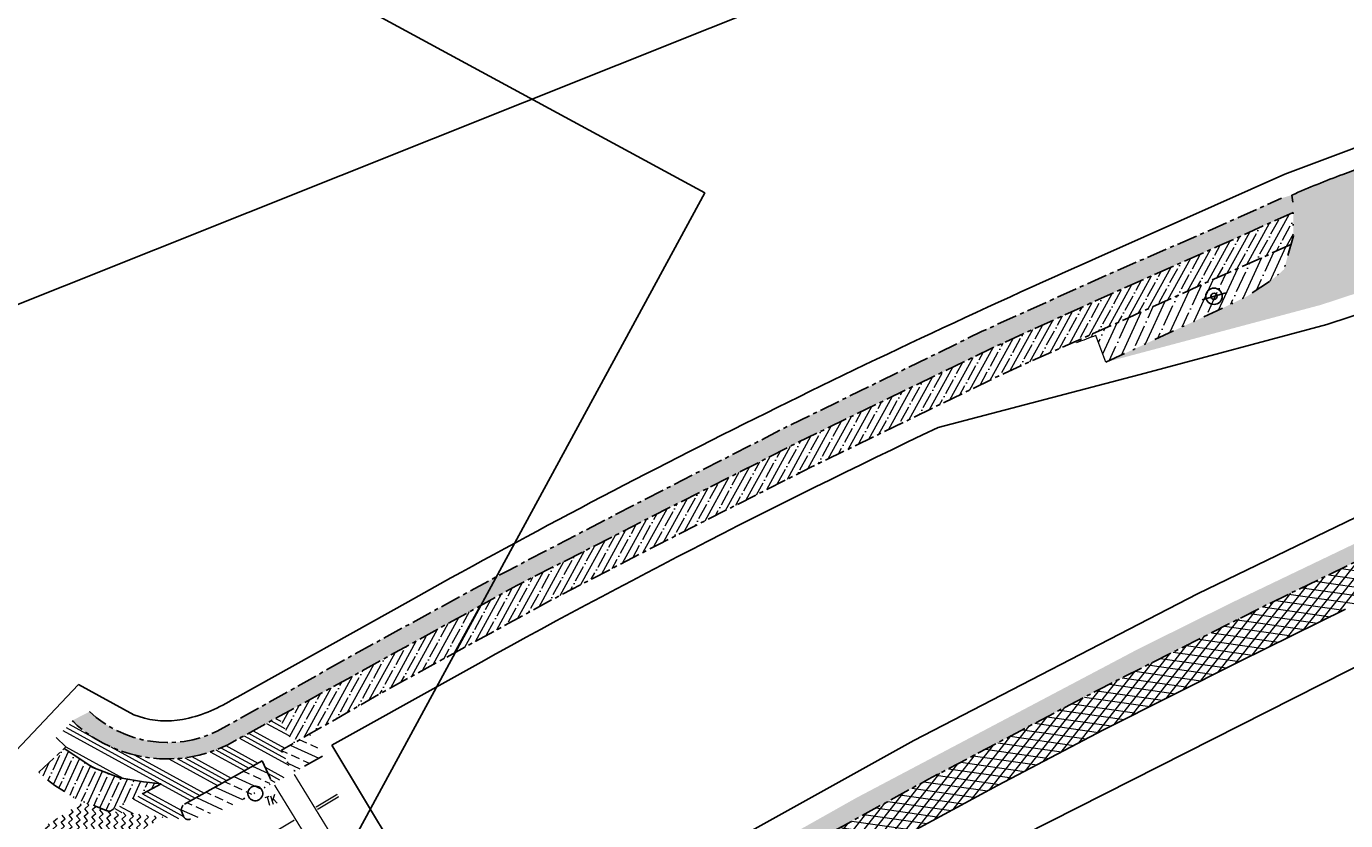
# Model space of a CAD drawing. Header units: metres. Extents: x 152057 to 155740, y 463538 to 465228.
# Tile 17 of 65: x 152480 to 152577, y 463947 to 464005. Entities that reach past the tile are written whole.
import ezdxf

# ---------------------------------------------------------------- set-up
doc = ezdxf.new("R2010")
doc.units = ezdxf.units.M
for name, pattern in [('CENTER__G5', [2.4, 1.5, -0.3, 0.3, -0.3]), ('DIVIDE__G5', [3.75, 1.5, -0.75, 0, -0.75, 0, -0.75]), ('LIJN05-05', [1, 0.5, -0.5])]:
    doc.linetypes.add(name, pattern=pattern)
doc.layers.add('-DR-alg-kader', color=3, linetype='Continuous', plot=False)
for name, color, linetype in [('-DR-alg-projectgrens 1-500', 3, 'PROJECTGRENS_1-500'), ('-DR-v-inr-verkeersbordpaal', 2, 'Continuous'), ('-DR-v-mk-demarkeren', 252, 'Continuous'), ('-DR-v-rio-trottoirkolk', 1, 'Continuous'), ('-DR-v-vh-band 10x20', 5, 'CENTER__G5'), ('-DR-v-vh-band 10x20 gazon', 4, 'CENTER__G5'), ('-DR-v-vh-band 18-20x25', 5, 'DIVIDE__G5'), ('-DR-v-vh-kantverharding', 1, 'Continuous')]:
    doc.layers.add(name, color=color, linetype=linetype)
for name, color, linetype, lineweight in [('-DR-v-gr-begroeiing', 84, 'Continuous', 9), ('-DR-v-gr-frezen', 84, 'Continuous', 9), ('-DR-v-vh-arc-asfalt frezen', 252, 'Continuous', 9), ('-DR-v-vh-arc-asfalt opbreken', 252, 'Continuous', 9), ('-DR-v-vh-arc-BSS dubbelklinker', 252, 'Continuous', 9), ('-DR-v-vh-arc-BSS keiformaat', 252, 'Continuous', 9), ('-DR-v-vh-arc-BSS waalformaat', 252, 'Continuous', 9), ('-DR-v-vh-arc-tegels', 252, 'Continuous', 9)]:
    doc.layers.add(name, color=color, linetype=linetype, lineweight=lineweight)
doc.styles.add('18_100', font='romans.shx', dxfattribs={"width": 0.8, "height": 0.18})
doc.styles.add('18_200', font='romans.shx', dxfattribs={"width": 0.8, "height": 0.36})
doc.linetypes.add('PROJECTGRENS_1-500', pattern='A,0.8,-0.32,[133,ltypeshp.shx,S=0.32,R=0,X=-0.32,Y=0],-0.32,3.18', length=4.62)
pattern_1 = [(155.290479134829, (0, 0), (-0.5308829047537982, -1.153717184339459), []), (155.290479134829, (-0.311417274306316, 0.842300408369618), (-0.5308829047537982, -1.153717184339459), [0.635, -0.3175])]
pattern_2 = [(61.281974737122, (152511.2270875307, 463896.8356202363), (-0.8353377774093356, 0.4576757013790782), []), (61.281974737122, (152511.8735945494, 463897.0244513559), (-0.8353377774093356, 0.4576757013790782), [1.190625, -0.238125, 0, -0.238125])]

# ---------------------------------------------------------------- blocks, each defined once
blk = doc.blocks.new('trottoirkolk bestaand')
at = {"ltscale": 2}
blk.add_ellipse((0, 0), major_axis=(-0.1271585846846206, 0.1271585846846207), ratio=0.9999999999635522, start_param=3.926990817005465, end_param=10.21017612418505, dxfattribs=at)
at = {"ltscale": 2, "style": '18_100', "width": 0.8000000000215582}
blk.add_text('TK', height=0.2160000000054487, dxfattribs=at).set_placement((0.1925943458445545, -0.3747726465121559))
at = {"style": '18_200', "width": 0.8}
blk.add_attdef('HOOGTE', (0.2141699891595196, 0.1788025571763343), '', height=0.25, dxfattribs=at)
blk = doc.blocks.new('verkeersbord')
blk.add_line((-0.2999998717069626, 0.0002770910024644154), (0.2999998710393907, -0.0002770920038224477))
for radius in [0.1999999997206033, 0.07454196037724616]:
    blk.add_circle((2.384185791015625e-11, -2.384185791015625e-11), radius)
at = {"style": '18_200', "width": 0.8}
blk.add_attdef('HOOGTE', (0.2445536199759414, 0.1777872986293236), '', height=0.25, dxfattribs=at)

msp = doc.modelspace()

# ---------------------------------------------------------------- hatches: boundary and pattern name
at = {"layer": '-DR-v-gr-begroeiing'}
h = msp.add_hatch(dxfattribs=at)
h.set_pattern_fill('ANSI38', color=256, scale=0.15)
h.set_pattern_definition([(66.78165376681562, (152421.663329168, 463846.2438439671), (-0.4376781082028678, 0.1877549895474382), []), (156.7816537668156, (152421.663329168, 463846.2438439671), (-1.063111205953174, -0.0621681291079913), [1.190625, -0.714375])])
h.paths.add_polyline_path([(152593.505, 463973.399), (152597.99, 463975.538), (152603.68, 463978.185), (152609.419, 463980.7430000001), (152611.113, 463981.309), (152613.646, 463981.9820000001), (152624.575, 463984.3780000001), (152624.981, 463984.4540000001), (152637.31, 463989.3640000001), (152646.467, 463992.9190000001), (152646.2626940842, 463993.7721455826), (152646.1064248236, 463993.7099647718), (152636.8292489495, 463990.078287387), (152634.9502701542, 463989.3112960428), (152627.4480333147, 463986.3724611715), (152625.7211919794, 463985.8195909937), (152623.6636261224, 463985.1558600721), (152615.8517750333, 463983.6657902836), (152610.8241200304, 463982.6375646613), (152592.8465468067, 463974.4834475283), (152588.777342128, 463972.5801579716), (152568.6037097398, 463962.9002536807), (152561.7221882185, 463959.4859795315), (152541.0998500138, 463948.5864434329), (152515.7911399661, 463934.3202979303), (152514.3020652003, 463933.4598325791), (152514.1084362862, 463933.3438107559), (152515.084190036, 463931.7153745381), (152516.6520000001, 463932.8290000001), (152522.258, 463936.5140000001), (152534.341, 463943.3690000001), (152546.3430000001, 463949.932), (152558.8, 463956.496), (152571.045, 463962.6800000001), (152583.788, 463968.8730000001)])
at = {"layer": '-DR-v-gr-frezen'}
h = msp.add_hatch(dxfattribs=at)
h.set_pattern_fill('ANSI35', color=256, scale=0.2)
h.set_pattern_definition([(65.29047913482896, (0, 0), (-1.15371718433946, 0.5308829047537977), []), (65.29047913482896, (0.8423004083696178, 0.3114172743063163), (-1.15371718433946, 0.5308829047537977), [1.5875, -0.3175, 0, -0.3175])])
edge = h.paths.add_edge_path()
edge.add_line((152567.4730000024, 463984.2240000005), (152569.704, 463985.301))
edge.add_line((152569.704, 463985.301), (152571.402, 463986.421))
edge.add_line((152571.402, 463986.421), (152572.092, 463986.999))
edge.add_line((152572.092, 463986.999), (152572.297, 463987.185))
edge.add_line((152572.297, 463987.185), (152572.401, 463987.3529999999))
edge.add_line((152572.401, 463987.3529999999), (152572.8786219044, 463989.0684951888))
edge.add_line((152572.8786219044, 463989.0684951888), (152567.855, 463986.812))
edge.add_line((152567.855, 463986.812), (152561.01, 463983.718))
edge.add_line((152561.01, 463983.718), (152557.1559299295, 463981.9924794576))
edge.add_line((152557.1559299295, 463981.9924794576), (152557.2048760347, 463981.8831549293))
edge.add_arc((152562.1080629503, 463971.1196718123), 11.82767139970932, 107.13155882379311, 114.49111803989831, ccw=False)
edge.add_line((152558.6240243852, 463982.4225602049), (152559.348, 463980.462))
edge.add_line((152559.348, 463980.462), (152567.4730000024, 463984.2240000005))
at = {"layer": '-DR-v-vh-arc-asfalt frezen'}
h = msp.add_hatch(dxfattribs=at)
h.set_pattern_fill('AVH-ASFALT_FREESVAK', color=256, scale=0.25, pattern_type=2)
h.set_pattern_definition([(40.73324830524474, (0, 0), (0.04110061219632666, 0.5508961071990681), [0.390625, -0.390625]), (130.7332483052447, (0.2959983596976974, 0.2548977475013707), (-0.5508961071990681, 0.04110061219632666), [0.390625, -0.390625])])
edge = h.paths.add_edge_path()
edge.add_line((152490.4703444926, 463947.195578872), (152486.3713177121, 463947.6435193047))
edge.add_line((152486.3713177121, 463947.6435193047), (152484.6299980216, 463948.2998922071))
edge.add_line((152484.6299980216, 463948.2998922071), (152479.4353872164, 463945.1055024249))
edge.add_line((152479.4353872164, 463945.1055024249), (152479.7020000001, 463944.7750000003))
edge.add_line((152479.7020000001, 463944.7750000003), (152480.391, 463944.0120000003))
edge.add_line((152480.391, 463944.0120000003), (152478.8122761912, 463943.0179875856))
edge.add_line((152478.8122761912, 463943.0179875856), (152478.013, 463943.9060000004))
edge.add_line((152478.013, 463943.9060000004), (152477.8322068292, 463944.1196377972))
edge.add_line((152477.8322068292, 463944.1196377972), (152470.0911149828, 463939.3580515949))
edge.add_line((152470.0911149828, 463939.3580515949), (152470.3697373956, 463939.0442710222))
edge.add_line((152470.3697373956, 463939.0442710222), (152470.6797534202, 463938.518654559))
edge.add_line((152470.6797534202, 463938.518654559), (152471.1560763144, 463937.8723655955))
edge.add_arc((152457.9417408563, 463930.3114769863), 15.22450978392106, 21.539345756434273, 29.77703314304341, ccw=False)
edge.add_line((152472.1030571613, 463935.9010045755), (152490.4703444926, 463947.195578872))
at = {"layer": '-DR-v-vh-arc-asfalt opbreken'}
h = msp.add_hatch(dxfattribs=at)
h.set_pattern_fill('AVH-ASFALT_LAAG1-D', color=256, scale=20, angle=90, pattern_type=2)
h.set_pattern_definition([(171.7816537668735, (121881.1328941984, 951214.3527017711), (-0.08576751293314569, -0.5938383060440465), []), (231.7816537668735, (121881.1328941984, 951214.3527017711), (0.4713953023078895, -0.3711959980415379), [])])
edge = h.paths.add_edge_path()
edge.add_line((152615.3393744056, 463981.5166598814), (152624.6986502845, 463983.6365808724))
edge.add_arc((152621.1741790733, 463999.1923065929), 15.95000000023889, 282.7660110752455, 292.0542801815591)
edge.add_line((152627.1631617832, 463984.4093912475), (152638.0198330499, 463988.8077399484))
edge.add_line((152638.0198330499, 463988.8077399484), (152651.9019016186, 463994.0680171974))
edge.add_line((152651.9019016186, 463994.0680171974), (152656.744438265, 463995.6624973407))
edge.add_arc((152641.7481608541, 464041.2071365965), 47.95000001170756, 288.2249296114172, 296.8819693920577)
edge.add_line((152663.4289472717, 463998.4386201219), (152667.5588937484, 464000.5322276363))
edge.add_line((152667.5588937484, 464000.5322276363), (152667.0191692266, 464001.5656233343))
edge.add_line((152667.0191692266, 464001.5656233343), (152661.402, 463998.4700000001))
edge.add_line((152661.402, 463998.4700000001), (152660.551, 463998.0500000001))
edge.add_line((152660.551, 463998.0500000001), (152659.291, 463997.5350000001))
edge.add_line((152659.291, 463997.5350000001), (152654.593, 463995.872))
edge.add_line((152654.593, 463995.872), (152646.4669999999, 463992.9190000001))
edge.add_line((152646.4669999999, 463992.9190000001), (152637.31, 463989.3640000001))
edge.add_line((152637.31, 463989.3640000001), (152624.9809999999, 463984.4540000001))
edge.add_line((152624.9809999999, 463984.4540000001), (152624.5749999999, 463984.3780000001))
edge.add_line((152624.5749999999, 463984.3780000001), (152613.646, 463981.9820000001))
edge.add_line((152613.646, 463981.9820000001), (152611.113, 463981.3090000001))
edge.add_line((152611.113, 463981.3090000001), (152609.419, 463980.7430000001))
edge.add_line((152609.419, 463980.7430000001), (152603.68, 463978.1850000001))
edge.add_line((152603.68, 463978.1850000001), (152597.99, 463975.5380000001))
edge.add_line((152597.99, 463975.5380000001), (152593.505, 463973.3990000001))
edge.add_line((152593.505, 463973.3990000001), (152583.788, 463968.8730000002))
edge.add_line((152583.788, 463968.8730000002), (152571.045, 463962.6800000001))
edge.add_line((152571.045, 463962.6800000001), (152558.8, 463956.4960000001))
edge.add_line((152558.8, 463956.4960000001), (152546.3430000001, 463949.9320000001))
edge.add_line((152546.3430000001, 463949.9320000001), (152534.341, 463943.3690000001))
edge.add_line((152534.341, 463943.3690000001), (152522.258, 463936.5140000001))
edge.add_line((152522.258, 463936.5140000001), (152522.120322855, 463936.4235004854))
edge.add_line((152522.120322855, 463936.4235004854), (152523.6830080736, 463933.7115445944))
edge.add_line((152523.6830080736, 463933.7115445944), (152524.099, 463933.9830000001))
edge.add_line((152524.099, 463933.9830000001), (152530.778, 463937.5910000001))
edge.add_line((152530.778, 463937.5910000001), (152540.983, 463943.8440000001))
edge.add_line((152540.983, 463943.8440000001), (152551.422, 463949.4950000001))
edge.add_line((152551.422, 463949.4950000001), (152559.181, 463953.5740000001))
edge.add_line((152559.181, 463953.5740000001), (152569.117, 463958.5650000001))
edge.add_line((152569.117, 463958.5650000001), (152576.877, 463962.3960000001))
edge.add_line((152576.877, 463962.3960000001), (152589.6850000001, 463968.4810000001))
edge.add_line((152589.6850000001, 463968.4810000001), (152598.451, 463972.5820000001))
edge.add_line((152598.451, 463972.5820000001), (152604.53, 463975.4190000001))
edge.add_line((152604.53, 463975.4190000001), (152611.911, 463978.5370000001))
edge.add_line((152611.911, 463978.5370000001), (152613.849, 463979.0990000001))
edge.add_line((152613.849, 463979.0990000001), (152615.8192363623, 463979.5242626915))
edge.add_line((152615.8192363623, 463979.5242626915), (152615.3393744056, 463981.5166598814))
at = {"layer": '-DR-v-vh-arc-BSS dubbelklinker'}
h = msp.add_hatch(dxfattribs=at)
h.set_pattern_fill('ANSI34', color=256, scale=0.1, angle=89.99999999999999)
h.set_pattern_definition([(151.281974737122, (152511.2270875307, 463896.8356202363), (-0.9153514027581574, -1.670675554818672), []), (151.281974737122, (152511.1012001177, 463897.2666249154), (-0.9153514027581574, -1.670675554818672), []), (151.281974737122, (152510.9753127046, 463897.6976295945), (-0.9153514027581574, -1.670675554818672), []), (151.281974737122, (152510.8494250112, 463898.1286352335), (-0.9153514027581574, -1.670675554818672), [])])
edge = h.paths.add_edge_path()
edge.add_line((152499.9388009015, 463952.5717674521), (152498.8674322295, 463954.5201635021))
edge.add_line((152498.8674322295, 463954.5201635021), (152495.159, 463952.4810000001))
edge.add_arc((152490.7161787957, 463961.4423969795), 10.00226454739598, 229.0750772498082, 296.3709853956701, ccw=False)
edge.add_line((152484.164, 463953.885), (152483.8182139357, 463954.2604425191))
edge.add_line((152483.8182139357, 463954.2604425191), (152482.627607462, 463952.9965037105))
edge.add_line((152482.627607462, 463952.9965037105), (152483.3360553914, 463952.329159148))
edge.add_line((152483.3360553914, 463952.329159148), (152483.203, 463952.204))
edge.add_line((152483.203, 463952.204), (152485.294, 463950.8040000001))
edge.add_line((152485.294, 463950.8040000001), (152487.2690000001, 463950.0630000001))
edge.add_line((152487.2690000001, 463950.0630000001), (152489.008, 463949.769))
edge.add_line((152489.008, 463949.769), (152490.297, 463949.612))
edge.add_line((152490.297, 463949.612), (152486.703, 463947.71))
edge.add_arc((152486.4860482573, 463947.9218687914), 0.30324320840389, 281.29014883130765, 315.6791139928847, ccw=False)
edge.add_line((152486.5454164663, 463947.6244938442), (152492.0221086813, 463947.0260025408))
edge.add_line((152492.0221086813, 463947.0260025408), (152492.242574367, 463947.0065161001))
edge.add_arc((152492.2750612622, 463947.3740663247), 0.3689831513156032, 189.3688054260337, 264.94888797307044, ccw=False)
edge.add_line((152491.911, 463947.314), (152491.772, 463947.615))
edge.add_arc((152492.2739491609, 463947.7059567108), 0.5101235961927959, 122.748039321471, 190.2709462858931, ccw=False)
edge.add_line((152491.998, 463948.135), (152497.671, 463951.307))
edge.add_line((152497.671, 463951.307), (152498.2381418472, 463950.0911274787))
edge.add_arc((152497.7773223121, 463949.8724485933), 0.5100736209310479, -55.20411341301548, 25.386370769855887, ccw=False)
edge.add_line((152498.0683981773, 463949.4535811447), (152500.2280591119, 463950.6063889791))
edge.add_arc((152500.0833947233, 463950.9892649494), 0.4092942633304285, 206.933664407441, 290.69837825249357, ccw=False)
edge.add_line((152499.7184959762, 463950.8038715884), (152499.088, 463952.084))
edge.add_line((152499.088, 463952.084), (152499.9388009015, 463952.5717674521))
at = {"layer": '-DR-v-vh-arc-BSS keiformaat'}
h = msp.add_hatch(dxfattribs=at)
h.set_pattern_fill('ANSI36', color=256, scale=0.1, angle=90)
h.set_pattern_definition([(151.281974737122, (152511.2270875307, 463896.8356202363), (-0.6398389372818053, -0.0114684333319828), [0.7937500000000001, -0.15875, 0, -0.15875])])
edge = h.paths.add_edge_path()
edge.add_line((152710.034, 464038.9790000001), (152708.664, 464039.7420000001))
edge.add_line((152708.664, 464039.7420000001), (152707.164, 464041.469))
edge.add_line((152707.164, 464041.469), (152706.3420000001, 464042.9460000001))
edge.add_line((152706.3420000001, 464042.9460000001), (152705.4414391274, 464045.0820171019))
edge.add_line((152705.4414391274, 464045.0820171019), (152684.4905958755, 464038.1499080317))
edge.add_line((152684.4905958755, 464038.1499080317), (152686.277, 464037.639))
edge.add_line((152686.277, 464037.639), (152688.076, 464036.5620000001))
edge.add_line((152688.076, 464036.5620000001), (152689.542, 464035.1800000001))
edge.add_arc((152689.1220981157, 464034.988396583), 0.4615511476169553, -66.53263217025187, 24.527461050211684, ccw=False)
edge.add_line((152689.3059001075, 464034.5650217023), (152683.122, 464032.2860000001))
edge.add_line((152683.122, 464032.2860000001), (152670.7920000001, 464028.513))
edge.add_line((152670.7920000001, 464028.513), (152665.532, 464026.8850000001))
edge.add_line((152665.532, 464026.8850000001), (152657.11, 464024.0040000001))
edge.add_line((152657.11, 464024.0040000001), (152643.6510000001, 464019.312))
edge.add_line((152643.6510000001, 464019.312), (152637.0000000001, 464016.697))
edge.add_line((152637.0000000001, 464016.697), (152627.5419999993, 464013.1969999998))
edge.add_arc((152627.3453418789, 464013.621195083), 0.4675637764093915, 153.7490782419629, 294.8725813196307, ccw=False)
edge.add_line((152626.9259999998, 464013.8279999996), (152632.6222896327, 464023.3240711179))
edge.add_arc((152637.7675705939, 464020.2376356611), 5.999999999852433, 115.6640101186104, 149.0422465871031, ccw=False)
edge.add_arc((152635.3855591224, 464025.1950564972), 0.500000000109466, 20.559979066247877, 115.66401009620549, ccw=False)
edge.add_line((152635.8537116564, 464025.3706503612), (152636.6213500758, 464023.3240419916))
edge.add_line((152636.6213500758, 464023.3240419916), (152666.4440472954, 464034.509889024))
edge.add_line((152666.4440472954, 464034.509889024), (152666.1486858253, 464035.297355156))
edge.add_arc((152667.0849908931, 464035.6485428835), 0.9999999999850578, 105.7785867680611, 200.5599790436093, ccw=False)
edge.add_line((152666.8130702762, 464036.6108625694), (152663.9056180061, 464036.0377498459))
edge.add_arc((152664.8726032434, 464031.132146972), 5.00000000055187, 101.1510987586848, 110.4789074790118)
edge.add_line((152663.1232905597, 464035.8161522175), (152630.3513540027, 464024.2795125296))
edge.add_arc((152633.7132071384, 464014.7295533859), 10.12441485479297, 109.3934965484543, 124.5752313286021)
edge.add_arc((152635.375545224, 464012.3176271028), 13.0537076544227, 124.5752313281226, 151.1656309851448)
edge.add_line((152623.9402683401, 464018.6131593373), (152623.5094848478, 464017.790633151))
edge.add_arc((152623.9524146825, 464017.5586565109), 0.5000000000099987, 152.3574988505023, 292.1309985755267)
edge.add_line((152624.1407774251, 464017.095494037), (152614.5766643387, 464013.3000689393))
edge.add_line((152614.5766643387, 464013.3000689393), (152614.2000000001, 464011.8700000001))
edge.add_line((152614.2000000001, 464011.8700000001), (152612.9090000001, 464009.4050000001))
edge.add_line((152612.9090000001, 464009.4050000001), (152609.777, 464006.4240000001))
edge.add_line((152609.777, 464006.4240000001), (152607.58, 464005.17))
edge.add_line((152607.58, 464005.17), (152603.694, 464003.656))
edge.add_line((152603.694, 464003.656), (152599.489, 464002.7970000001))
edge.add_line((152599.489, 464002.7970000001), (152596.8920000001, 464002.5550000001))
edge.add_line((152596.8920000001, 464002.5550000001), (152594.3174431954, 464002.501776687))
edge.add_line((152594.3174431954, 464002.501776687), (152594.6808529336, 464001.6635795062))
edge.add_line((152594.6808529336, 464001.6635795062), (152585.8751901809, 463997.7927248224))
edge.add_arc((152546.3481498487, 464089.6492057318), 100.0000000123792, 290.66737642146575, 293.2828394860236, ccw=False)
edge.add_line((152581.642365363, 463996.0846913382), (152576.6668131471, 463994.2078236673))
edge.add_arc((152603.1374747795, 463924.0344378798), 75.00000000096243, 110.6673764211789, 113.7325281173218)
edge.add_line((152572.952408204, 463992.6920066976), (152573.051, 463991.958))
edge.add_line((152573.051, 463991.958), (152573.0550000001, 463989.702))
edge.add_line((152573.0550000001, 463989.702), (152572.3735680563, 463987.2544715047))
edge.add_line((152572.3735680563, 463987.2544715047), (152572.092, 463986.9990000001))
edge.add_line((152572.092, 463986.9990000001), (152571.402, 463986.421))
edge.add_line((152571.402, 463986.421), (152569.704, 463985.3010000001))
edge.add_line((152569.704, 463985.3010000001), (152567.4730000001, 463984.224))
edge.add_line((152567.4730000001, 463984.224), (152559.3480000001, 463980.4620000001))
edge.add_line((152559.3480000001, 463980.4620000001), (152575.072, 463984.658))
edge.add_line((152575.072, 463984.658), (152578.312, 463985.724))
edge.add_line((152578.312, 463985.724), (152581.3820000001, 463987.013))
edge.add_arc((152581.1559578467, 463987.4715609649), 0.5112467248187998, 208.5784709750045, 296.2404423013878, ccw=False)
edge.add_arc((152582.3139531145, 463987.4057386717), 1.616862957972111, 138.9293538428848, 186.3468245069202, ccw=False)
edge.add_line((152581.095, 463988.4680000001), (152582.529, 463989.5550000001))
edge.add_line((152582.529, 463989.5550000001), (152583.7340000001, 463990.3050000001))
edge.add_line((152583.7340000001, 463990.3050000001), (152593.663, 463994.74))
edge.add_line((152593.663, 463994.74), (152604.646, 463999.3290000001))
edge.add_line((152604.646, 463999.3290000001), (152617.314, 464004.527))
edge.add_line((152617.314, 464004.527), (152627.857, 464008.6830000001))
edge.add_line((152627.857, 464008.6830000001), (152638.1760000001, 464012.7380000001))
edge.add_line((152638.1760000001, 464012.7380000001), (152645.373, 464015.3950000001))
edge.add_line((152645.373, 464015.3950000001), (152659.384, 464020.3300000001))
edge.add_line((152659.384, 464020.3300000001), (152667.367, 464022.959))
edge.add_line((152667.367, 464022.959), (152672.998, 464024.804))
edge.add_line((152672.998, 464024.804), (152683.6540000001, 464028.115))
edge.add_line((152683.6540000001, 464028.115), (152693.052, 464030.9950000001))
edge.add_line((152693.052, 464030.9950000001), (152694.3976513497, 464031.2805812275))
edge.add_line((152694.3976513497, 464031.2805812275), (152707.497, 464035.605))
edge.add_line((152707.497, 464035.605), (152715.8920000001, 464038.175))
edge.add_line((152715.8920000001, 464038.175), (152715.977, 464038.426))
edge.add_line((152715.977, 464038.426), (152712.173, 464038.198))
edge.add_line((152712.173, 464038.198), (152710.034, 464038.9790000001))
at = {"layer": '-DR-v-vh-arc-BSS waalformaat'}
h = msp.add_hatch(dxfattribs=at)
h.set_pattern_fill('ANSI33', color=256, scale=0.2, angle=89.99999999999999)
h.set_pattern_definition(pattern_1)
edge = h.paths.add_edge_path()
edge.add_line((152502.0778833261, 463951.6391874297), (152501.1463406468, 463953.2640546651))
edge.add_line((152501.1463406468, 463953.2640546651), (152499.088, 463952.0840000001))
edge.add_line((152499.088, 463952.0840000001), (152499.714, 463950.813))
edge.add_arc((152500.0862371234, 463950.9963363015), 0.4149369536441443, 206.2214252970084, 289.9822737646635)
edge.add_line((152500.2280332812, 463950.6063792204), (152502.0778833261, 463951.6391874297))
h = msp.add_hatch(dxfattribs=at)
h.set_pattern_fill('ANSI33', color=256, scale=0.2, angle=89.99999999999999)
h.set_pattern_definition(pattern_1)
edge = h.paths.add_edge_path()
edge.add_line((152498.2381418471, 463950.0911274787), (152497.671, 463951.307))
edge.add_line((152497.671, 463951.307), (152491.998, 463948.135))
edge.add_arc((152492.273949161, 463947.7059567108), 0.5101235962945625, 122.7480393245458, 190.2709462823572)
edge.add_line((152491.772, 463947.615), (152491.911, 463947.314))
edge.add_arc((152492.2750612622, 463947.3740663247), 0.3689831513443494, 189.3688054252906, 296.5519368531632)
edge.add_line((152492.44, 463947.044), (152493.687, 463947.359))
edge.add_line((152493.687, 463947.359), (152495.174, 463947.906))
edge.add_line((152495.174, 463947.906), (152498.069, 463949.454))
edge.add_arc((152497.7773223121, 463949.8724485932), 0.5100736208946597, 304.878249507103, 385.3863707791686)
at = {"layer": '-DR-v-vh-arc-tegels'}
h = msp.add_hatch(dxfattribs=at)
h.set_pattern_fill('ANSI35', color=256, scale=0.15)
h.set_pattern_definition(pattern_2)
edge = h.paths.add_edge_path()
edge.add_line((152567.497, 463988.9289999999), (152573.0519774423, 463991.4067225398))
edge.add_line((152573.0519774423, 463991.4067225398), (152573.051, 463991.9579999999))
edge.add_line((152573.051, 463991.9579999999), (152572.952408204, 463992.6920066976))
edge.add_line((152572.952408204, 463992.6920066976), (152572.1880000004, 463992.4640000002))
edge.add_line((152572.1880000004, 463992.4640000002), (152567.15, 463990.193))
edge.add_line((152567.15, 463990.193), (152559.3480000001, 463986.813))
edge.add_line((152559.3480000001, 463986.813), (152550.308, 463982.724))
edge.add_line((152550.308, 463982.724), (152536.171, 463975.81))
edge.add_line((152536.171, 463975.81), (152524.916, 463970.048))
edge.add_line((152524.916, 463970.048), (152515.53, 463965.1610000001))
edge.add_line((152515.53, 463965.1610000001), (152505.718, 463959.814))
edge.add_line((152505.718, 463959.814), (152494.398, 463953.476))
edge.add_arc((152490.7592160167, 463960.9554908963), 8.31766391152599, 226.7112676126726, 295.9429938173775, ccw=False)
edge.add_line((152485.056, 463954.9010000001), (152483.8182139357, 463954.260442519))
edge.add_line((152483.8182139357, 463954.260442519), (152484.164, 463953.885))
edge.add_arc((152490.7161787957, 463961.4423969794), 10.00226454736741, 229.0750772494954, 296.3709853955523)
edge.add_line((152495.159, 463952.481), (152506.498, 463958.716))
edge.add_line((152506.498, 463958.716), (152516.281, 463964.121))
edge.add_line((152516.281, 463964.121), (152525.532, 463968.845))
edge.add_line((152525.532, 463968.845), (152536.802, 463974.579))
edge.add_line((152536.802, 463974.579), (152551.01, 463981.4849999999))
edge.add_line((152551.01, 463981.4849999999), (152559.913, 463985.5509999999))
edge.add_line((152559.913, 463985.5509999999), (152567.497, 463988.9289999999))
h = msp.add_hatch(dxfattribs=at)
h.set_pattern_fill('ANSI35', color=256, scale=0.15)
h.set_pattern_definition(pattern_2)
h.paths.add_polyline_path([(152498.8674322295, 463954.5201635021), (152499.9388009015, 463952.5717674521), (152506.5883587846, 463956.3839847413), (152518.836, 463963.078), (152526.6510000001, 463967.137), (152537.7740000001, 463972.774), (152551.8680000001, 463979.625), (152561.0100000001, 463983.7180000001), (152567.855, 463986.812), (152572.8786219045, 463989.0684951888), (152573.0550000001, 463989.702), (152573.0519774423, 463991.4067225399), (152567.4970000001, 463988.9289999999), (152559.9130000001, 463985.5509999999), (152551.0100000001, 463981.485), (152536.802, 463974.5790000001), (152525.5320000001, 463968.845), (152516.2810000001, 463964.121), (152506.4980000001, 463958.716)])
h = msp.add_hatch(dxfattribs=at)
h.set_pattern_fill('ANSI35', color=256, scale=0.15)
h.set_pattern_definition([(65.29047913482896, (0, 0), (-0.8652878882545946, 0.3981621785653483), []), (65.29047913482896, (0.6317253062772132, 0.2335629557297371), (-0.8652878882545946, 0.3981621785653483), [1.190625, -0.238125, 0, -0.238125])])
edge = h.paths.add_edge_path()
edge.add_line((152485.294, 463950.8040000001), (152483.203, 463952.204))
edge.add_line((152483.203, 463952.204), (152481.3565453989, 463950.4671242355))
edge.add_line((152481.3565453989, 463950.4671242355), (152481.802, 463950.078))
edge.add_line((152481.802, 463950.078), (152482.521, 463949.494))
edge.add_line((152482.521, 463949.494), (152484.123, 463948.491))
edge.add_line((152484.123, 463948.491), (152486.3449054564, 463947.653475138))
edge.add_arc((152486.4860482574, 463947.9218687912), 0.3032432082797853, 242.2610244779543, 246.2368136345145)
edge.add_line((152486.3638541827, 463947.6443349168), (152486.5454164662, 463947.6244938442))
edge.add_arc((152486.4860482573, 463947.9218687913), 0.3032432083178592, 281.2901487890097, 315.679113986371)
edge.add_line((152486.703, 463947.71), (152490.297, 463949.612))
edge.add_line((152490.297, 463949.612), (152489.008, 463949.769))
edge.add_line((152489.008, 463949.769), (152487.2690000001, 463950.0630000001))
edge.add_line((152487.2690000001, 463950.0630000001), (152485.294, 463950.8040000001))

# ---------------------------------------------------------------- linework, layer by layer
at = {"layer": '-DR-alg-kader'}
for points in [[(152482.5893840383, 463905.3793461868), (152061.0844315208, 464133.9702925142), (152108.5188406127, 464221.4358666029), (152530.0237931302, 463992.8449202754)], [(152866.9292938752, 464024.1721610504), (152421.6633291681, 463846.2438439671), (152381.9587829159, 463945.6045493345), (152827.2247476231, 464123.5328664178)]]:
    msp.add_lwpolyline(points, close=True, dxfattribs=at)
at = {"layer": '-DR-alg-projectgrens 1-500', "flags": 128}
for points in [[(152877.706645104, 464076.4434349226), (152906.2492034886, 464079.6061360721), (152930.6803876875, 464081.6383140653), (152941.2223367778, 464082.4338940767), (152942.7717158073, 464081.1764585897), (152971.7402047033, 464083.3286589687, 0.342855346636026), (152979.3888824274, 464090.2392996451), (152980.9862359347, 464099.249747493), (152988.4203223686, 464097.9318480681), (152987.9335306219, 464095.1859238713), (153019.5858828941, 464091.8286668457, -0.1186970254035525), (153016.4517935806, 464101.6404958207), (153016.1864530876, 464105.27444543), (153022.9304224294, 464105.7048167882), (153023.1912559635, 464102.1325918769, 0.1004424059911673), (153024.8265199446, 464096.2944404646), (153028.2077944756, 464091.4587020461, 0.09518826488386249), (153031.4830929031, 464088.2777545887), (153034.398681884, 464086.3634635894, 0.1236645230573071), (153043.1873450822, 464083.3049202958), (153077.7593281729, 464080.22609248), (153090.0325303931, 464077.3256021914), (153105.7370416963, 464074.2000628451), (153139.0722904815, 464069.1884082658), (153190.9938920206, 464059.082407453), (153197.3451861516, 464057.6405184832), (153196.935937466, 464056.375341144), (153233.2128316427, 464046.6791584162), (153241.6129573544, 464046.3341116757, -0.02169002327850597), (153245.7174522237, 464045.9867576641), (153246.0514625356, 464047.2560449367), (153260.8720105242, 464043.3651558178), (153260.6278963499, 464042.5467247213), (153270.7480441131, 464039.8724752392), (153281.1154799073, 464037.089652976), (153287.2631329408, 464035.6056678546), (153334.587966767, 464023.4818034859), (153336.6676094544, 464022.9112940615), (153337.8094259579, 464022.622876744), (153349.261336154, 464019.7053329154), (153359.9169936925, 464016.8094259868), (153371.2663868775, 464013.9233603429), (153434.6802902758, 463997.3555882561), (153441.0296959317, 464001.1331168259), (153452.4133553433, 463998.1484649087), (153454.7727597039, 463994.1826933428), (153454.2648992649, 463992.2388343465), (153484.5439267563, 463984.328013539), (153488.726740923, 463994.719630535), (153490.1799528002, 463998.1692355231), (153498.752318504, 464019.3320714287), (153506.3087806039, 464025.1224937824), (153511.0612408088, 464018.9205652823), (153507.5063160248, 464016.1964709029, 0.1338115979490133), (153504.1015077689, 464011.7261107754), (153497.4015256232, 463995.1856798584), (153495.9516377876, 463991.7439654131), (153493.7930224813, 463986.3811874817), (153495.9279796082, 463985.5677231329), (153494.6368078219, 463982.8456030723), (153500.4811823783, 463981.0118616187), (153504.701397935, 463990.3997949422), (153505.7593740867, 463990.095255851, -0.02807528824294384), (153506.9405326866, 463993.6305538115), (153511.4484990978, 464004.9637278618, 0.04528067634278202), (153515.3915965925, 464018.2704507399), (153521.7582144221, 464017.1274433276, -0.03401614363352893), (153518.8054064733, 464006.2052663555), (153517.3241729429, 464001.6793986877), (153512.7675004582, 463990.2237759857, 0.08949013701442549), (153511.0030748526, 463981.5229611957), (153510.8992966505, 463976.7126222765, 0.3436135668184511), (153511.1931006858, 463976.3183236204), (153557.1466330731, 463963.6759350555), (153587.9108573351, 463955.4175184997, -0.02128425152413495), (153693.7068401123, 463922.1312519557), (153723.3956488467, 463910.984381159), (153733.0827201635, 463907.309457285), (153743.4536273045, 463903.3298182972), (153750.0465522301, 463900.6119022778), (153754.820777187, 463898.6850581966), (153787.293033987, 463885.9911118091), (153839.5472973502, 463866.643375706), (153847.2165598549, 463865.1235938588), (153850.4942581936, 463866.2110339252), (153852.7758944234, 463867.9720395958), (153869.0712926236, 463894.4618309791), (153870.0799455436, 463899.95915637), (153913.6994950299, 463968.6658241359), (153911.4347349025, 463970.0564111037), (153914.6492963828, 463976.0066248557), (153916.8148530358, 463974.7900178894), (153920.975698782, 463981.2601311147), (153924.3782062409, 463979.0720227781), (153925.7051368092, 463979.3876664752), (153934.5741645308, 463993.586082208, -0.05165973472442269), (153949.3245574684, 464012.5300883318), (153950.4060801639, 464013.657104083, 0.01713651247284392), (153954.9099980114, 464018.6844865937), (153969.5425337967, 464036.1891904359), (153988.9116103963, 464059.5998258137, 0.3942505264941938), (153988.748262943, 464062.3246491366), (153986.0868916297, 464064.8533421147), (153992.7673758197, 464072.1718463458), (153999.5132165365, 464064.3445200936), (154000.4380710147, 464063.0968706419, -0.2499709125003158), (154001.5481921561, 464055.6505270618), (154000.863308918, 464053.7260877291), (153998.8320164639, 464051.0274402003), (153995.0853275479, 464053.8531911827), (153976.0163904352, 464030.8053225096), (153961.3701947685, 464013.2842775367, -0.01713651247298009), (153956.4812719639, 464007.8271431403), (153955.3997492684, 464006.7001273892, 0.05165973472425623), (153941.7154362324, 463989.1252932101), (153935.6346665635, 463979.3905964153), (153937.9515505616, 463977.9543338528), (153927.4705225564, 463961.0470310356), (153927.3018664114, 463957.0661684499), (153926.1305132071, 463952.9867512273), (153904.6968039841, 463925.181218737), (153861.1111270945, 463854.8689488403), (153869.6630002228, 463849.8369959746), (153870.9821236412, 463851.9594498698), (153875.6914930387, 463849.109667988), (153873.9100591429, 463846.2322148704, -0.0007539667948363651), (153877.5408403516, 463844.0518076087), (153878.933052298, 463846.8970165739), (153891.9274755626, 463838.7738646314), (153889.8253224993, 463835.3152719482, 0.4144915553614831), (153890.9675702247, 463830.6422416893), (153892.2526821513, 463829.8686220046), (153888.2742940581, 463823.2598527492), (153884.1075547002, 463813.9085045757), (153880.0444798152, 463805.5758876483), (153877.6306733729, 463802.6921358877), (153885.6858586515, 463798.7207995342), (153937.6143058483, 463774.6247613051), (153959.4164563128, 463764.2543216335), (153995.0944027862, 463745.9311732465), (154013.993628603, 463735.5322908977), (154050.4159738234, 463714.5022630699), (154056.4119918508, 463724.8868921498), (154053.7962939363, 463726.4897791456), (154058.1708208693, 463733.6284239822), (154067.7433502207, 463727.6810185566), (154065.5637786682, 463724.1400503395), (154063.7029406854, 463722.4098205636), (154056.9566240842, 463710.7257336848), (154061.3729713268, 463708.175763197), (154056.4723486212, 463699.2711177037), (154051.8651868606, 463696.9771842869), (154059.9773527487, 463678.0274344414), (153985.8892072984, 463713.2415161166), (153983.7662012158, 463718.8122350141), (153968.9566860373, 463738.3849087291), (153972.5758185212, 463745.6888115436), (153935.7046397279, 463764.8208488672), (153869.3099319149, 463795.3215700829), (153863.8930122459, 463793.5791791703), (153855.1820279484, 463796.8470698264), (153856.7590818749, 463799.1992675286), (153853.3703980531, 463801.286376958), (153852.2085423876, 463798.9949387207), (153842.6516944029, 463804.4397415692), (153840.8769880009, 463806.3693538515), (153840.9818543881, 463807.0485796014), (153773.4675892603, 463843.4161208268), (153762.1069470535, 463846.9341491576), (153689.4547910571, 463879.6010193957), (153681.7636817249, 463883.8979410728), (153680.9835972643, 463885.6500728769), (153668.3285351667, 463890.5401352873), (153597.1432056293, 463913.1088679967), (153593.5831653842, 463911.5055137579), (153515.8743613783, 463932.1311434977), (153512.6986489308, 463930.4245847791), (153501.3881492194, 463933.3553382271), (153497.4506086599, 463928.8627439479), (153493.7083904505, 463932.0913732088), (153476.4702446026, 463936.9532421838), (153475.3952252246, 463933.7680065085), (153467.038216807, 463935.8203192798), (153468.4366927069, 463942.1948855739), (153459.9462030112, 463947.5285776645), (153450.2188935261, 463951.0847456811), (153328.2242483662, 463984.9960030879), (153323.1607710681, 463986.2243367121), (153320.5505400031, 463988.6688705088), (153239.2728836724, 464007.6867160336), (153227.0964270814, 464007.4560105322), (153179.7532577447, 464017.517969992), (153164.9432870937, 464021.6715761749), (153159.1904697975, 464024.6260997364), (153132.6132557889, 464029.3871602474), (153109.2173613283, 464033.881354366), (153051.3923878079, 464036.0547119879), (153024.3830837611, 464032.1835664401), (153004.9403893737, 464033.5332338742), (152999.946965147, 464027.7777209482), (152987.0197312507, 464030.9069458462), (152972.3774583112, 464031.8120006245), (152972.4940959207, 464029.6312307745), (152967.8031160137, 464029.4458561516), (152966.7049804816, 464032.9415339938), (152914.4464966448, 464036.024902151), (152888.387911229, 464036.5568310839), (152883.1368597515, 464031.7951381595), (152878.309744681, 464036.0822030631), (152858.7561469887, 464036.5368471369), (152848.3626950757, 464035.8491490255), (152828.2328875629, 464033.9459401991), (152814.5238059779, 464032.0038618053), (152800.4039394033, 464029.5865071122), (152772.8755484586, 464024.6502509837), (152737.9155121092, 464016.8142603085), (152693.2109410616, 464004.4941815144), (152679.1227762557, 463999.4230573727), (152674.8170142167, 463997.9908467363), (152627.1253774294, 463980.047144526), (152586.3088736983, 463962.6030839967), (152553.3087879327, 463945.8539103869), (152534.8234612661, 463936.3006823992), (152515.0280717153, 463924.0769699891), (152509.8769254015, 463918.6796291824), (152508.7992824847, 463913.6914140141), (152502.234109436, 463912.6969625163), (152491.0537555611, 463903.3340642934), (152488.1795355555, 463896.0394673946), (152481.7216896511, 463892.2594651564), (152480.408838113, 463894.7316253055), (152453.5658761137, 463879.0207258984, 0.03755201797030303), (152440.8796901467, 463870.2556725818), (152430.3260935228, 463861.7271428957), (152410.6930936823, 463845.8614027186, -0.02345910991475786), (152406.3671775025, 463842.6889864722), (152398.6802331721, 463837.5882138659, 0.03391962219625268), (152389.7721062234, 463830.7645683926), (152287.2480054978, 463740.5756379), (152280.9996343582, 463747.3067286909), (152290.6019966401, 463755.7548895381), (152299.5174451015, 463763.6391704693), (152309.6960162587, 463772.5594233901), (152317.8293885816, 463779.6949953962), (152328.8660476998, 463789.4200515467), (152336.7337283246, 463796.3847688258), (152347.2688422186, 463805.675869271), (152354.7357902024, 463812.2838223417), (152366.3291996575, 463822.5266015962), (152374.7059061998, 463829.8204411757), (152385.9072870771, 463839.5408799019), (152390.9712219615, 463843.5274904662), (152396.3865767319, 463847.0850819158), (152400.2053968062, 463849.628639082), (152403.3968138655, 463851.8208421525), (152405.3655073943, 463853.3868704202), (152412.0298127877, 463858.7640822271), (152421.5061053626, 463866.4030630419), (152430.5903917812, 463873.8951960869), (152439.6634512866, 463880.9737555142), (152444.2541490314, 463884.0772927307), (152449.9361107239, 463887.6127355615), (152457.7951992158, 463892.1663277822), (152471.6062557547, 463900.0651440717, 0.3968836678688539), (152472.4054507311, 463902.6891375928), (152465.6496833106, 463916.3252018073), (152462.3068534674, 463921.7600621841), (152454.3582976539, 463929.7086179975), (152457.803257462, 463933.1535778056), (152448.4079582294, 463944.5101545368), (152439.8914804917, 463954.8045657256), (152437.1566161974, 463958.1103710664, 0.03199809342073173), (152428.8295671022, 463966.9572955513), (152419.3581361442, 463959.6290748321), (152407.2466793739, 463965.0727317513), (152409.1293876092, 463969.1209089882), (152407.7077506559, 463972.9277026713), (152405.5722874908, 463973.9385797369), (152410.2145561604, 463984.2243569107), (152395.7397401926, 463999.0643765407, 0.04940599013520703), (152383.4750489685, 464008.0416435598), (152234.8525099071, 464095.8268121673, 0.006341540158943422), (152225.4537809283, 464101.2125096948, 0.05244770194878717), (152146.9438386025, 464134.8934108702), (152140.1821231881, 464137.0906539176, -0.03603781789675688), (152138.3253619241, 464137.8436801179, 0.102357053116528), (152127.9789035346, 464140.1390671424, -0.05537896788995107), (152124.8655822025, 464140.1950274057), (152113.5339093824, 464141.6605683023), (152114.9138205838, 464152.3301458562), (152123.4526777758, 464151.1854252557, 0.3467581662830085), (152131.6001305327, 464156.597941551), (152134.7312803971, 464167.83113026), (152135.4757729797, 464170.4340872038), (152145.8051981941, 464167.5219082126), (152145.0704836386, 464164.9190824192), (152142.6694250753, 464156.402588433, 0.3968720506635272), (152147.6804692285, 464146.796418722), (152150.5133206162, 464145.8122554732, -0.04956241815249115), (152240.2363374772, 464104.9577741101), (152388.8625818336, 464017.1704161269, -0.04948153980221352), (152402.8358871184, 464006.9387336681), (152407.861882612, 464002.4292762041), (152424.5939065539, 463998.4447005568), (152429.4694975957, 464001.1851263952), (152440.1057825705, 463997.5478466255), (152445.940450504, 463971.4511414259), (152468.3669927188, 463944.3192870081), (152479.6650876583, 463952.0391397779), (152484.2398055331, 463956.8956256), (152488.3041570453, 463954.6681102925, 0.1259989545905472), (152491.454791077, 463954.2741827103), (152491.8462974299, 463954.323891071, 0.0935808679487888), (152495.434318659, 463955.7449050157, 0.01581002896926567), (152495.8581125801, 463955.9645765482), (152508.3367126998, 463962.9418583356, -0.02372433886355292), (152559.6873837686, 463988.5367418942), (152572.4447657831, 463994.2183634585), (152581.1129521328, 463997.4881590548, 0.00994004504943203), (152584.7487320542, 463998.9428372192), (152586.6572815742, 464003.1687533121, -0.01145812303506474), (152621.9809427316, 464017.8659590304), (152622.6185206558, 464019.3225347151, -0.116824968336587), (152627.116492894, 464024.3008846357, -0.06633987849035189), (152629.8532729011, 464025.6944030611), (152662.6126850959, 464037.2266338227, -0.04013951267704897), (152663.6155224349, 464037.5094307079), (152666.7407450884, 464038.1254700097), (152681.8975396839, 464039.8586958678, -0.08557589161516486), (152684.4420310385, 464039.7138157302), (152706.3943212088, 464046.9772784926), (152707.2660689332, 464044.3426041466), (152724.6539852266, 464048.6736558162), (152724.2165573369, 464050.6258087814), (152728.0990512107, 464051.5928758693), (152728.5364791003, 464049.6407229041), (152738.2544279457, 464052.0613084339, -0.02379447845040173), (152748.1947763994, 464054.040497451), (152763.9201755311, 464056.4003758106), (152784.6729773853, 464060.6317866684), (152815.2879453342, 464065.8111866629), (152824.5741657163, 464069.110528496), (152858.8745610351, 464074.3100895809), (152874.9706884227, 464076.1209430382)], [(152987.0880438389, 464085.6336830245), (153017.4017394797, 464082.2137261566, 0.1309817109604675), (153024.2220550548, 464077.1426315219), (153027.3255645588, 464075.9071311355), (153027.4985722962, 464079.3389018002, -0.5796896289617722), (153029.8199357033, 464080.5172646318), (153030.3372366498, 464080.1776198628, 0.1236645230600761), (153042.5309316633, 464075.9340912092), (153058.9837906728, 464074.4688723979), (153058.7781531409, 464072.1597802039), (153066.6900837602, 464071.3565688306, -0.0140786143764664), (153068.2813270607, 464071.1496218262), (153069.2159393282, 464070.8482356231), (153081.1997240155, 464068.0030051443), (153088.1270487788, 464066.5499431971), (153088.5120990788, 464068.3856312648), (153116.1552745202, 464061.8527997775, 0.01391721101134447), (153154.3988171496, 464053.931623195, -0.01573698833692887), (153227.4355736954, 464038.5265433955, 0.03386108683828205), (153232.9942272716, 464037.562915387), (153232.3648175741, 464035.1288824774), (153258.8206345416, 464028.2877474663), (153260.0592012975, 464033.0591261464), (153268.3923856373, 464030.9555307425), (153279.460123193, 464027.9096765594), (153288.5948554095, 464025.69405193), (153292.2855441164, 464024.3478742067), (153293.3755420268, 464023.9738749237), (153297.3181153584, 464022.5358091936), (153301.6819731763, 464020.7092159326), (153303.4645788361, 464019.9052957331), (153306.5207028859, 464018.613490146), (153309.9241189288, 464017.3219426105), (153314.0360544, 464015.9811826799), (153327.1290438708, 464012.5509678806), (153338.4406259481, 464009.5240093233), (153346.600019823, 464007.4293947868), (153358.0220421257, 464004.4131811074), (153368.5030627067, 464001.6766535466), (153378.5095278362, 463999.0733530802), (153382.1149501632, 463998.0938683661), (153392.2034123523, 463995.3860602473), (153414.0660147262, 463989.7844183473), (153421.1146055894, 463987.8779880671), (153427.2380301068, 463986.3233725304), (153439.2712182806, 463983.1117885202), (153439.753899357, 463982.9907956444), (153442.2535572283, 463980.5261640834), (153449.8269510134, 463978.5023083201), (153449.5946287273, 463977.6063916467), (153479.8917481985, 463969.7499734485), (153480.1368006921, 463970.6949822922, 0.2398281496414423), (153490.0777172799, 463973.8582433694), (153496.8157401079, 463971.7441092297), (153495.6508222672, 463968.9132399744, 0.4545064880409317), (153496.9356981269, 463966.3380667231), (153503.9711391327, 463964.5056013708), (153502.3059993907, 463958.0157475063, 0.04272763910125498), (153500.344741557, 463958.0860477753, 0.7099078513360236), (153499.2774912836, 463954.4638399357, 0.04645696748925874), (153501.1180951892, 463953.3859110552), (153500.1023585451, 463949.4270947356), (153492.1442888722, 463951.6989706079), (153489.06975231, 463946.3048804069), (153484.1109007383, 463947.7772114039, 0.1765992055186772), (153480.0126553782, 463952.1035159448), (153473.6481256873, 463954.0808434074), (153458.4569434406, 463958.8153904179), (153447.371830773, 463962.2469017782), (153432.8155051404, 463966.5839783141), (153416.2901003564, 463971.4009260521), (153397.5548035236, 463976.3223681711), (153387.232525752, 463979.166281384), (153384.2606308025, 463980.078841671), (153381.6279769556, 463981.2146493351), (153377.8536211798, 463982.8443937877), (153373.5904581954, 463984.6285058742), (153371.6666796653, 463985.3687335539), (153366.2555210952, 463987.3070439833), (153362.0038206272, 463988.653044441), (153361.9326776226, 463988.6717662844), (153328.9983155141, 463997.2176007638), (153313.7100457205, 464001.2574078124), (153262.6664887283, 464014.5655530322), (153260.7500026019, 464015.0701544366), (153226.5455903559, 464024.0791602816), (153201.6811946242, 464030.1430854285), (153174.4920114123, 464036.0114633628), (153144.7451375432, 464041.5910045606), (153140.9175333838, 464042.2008092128), (153122.4588666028, 464045.1436692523), (153118.0286864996, 464045.7666476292), (153112.470945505, 464046.4661047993), (153108.9839985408, 464047.0242167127), (153094.8676705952, 464048.6458494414), (153086.4538229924, 464049.4583454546), (153078.4080037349, 464050.0582706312), (153070.4217617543, 464050.5094707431), (153062.3964519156, 464050.8442763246), (153053.914679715, 464051.0708311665), (153045.8755453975, 464051.149027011), (153042.3564969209, 464051.1339926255), (153017.5135214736, 464051.0680179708), (153009.4800119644, 464050.7383897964, 0.2928382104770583), (152996.2093003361, 464041.8341243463), (152975.4680629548, 464043.2105370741, 0.1120653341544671), (152967.4077748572, 464047.287174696), (152922.5531758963, 464046.3778866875, 0.004988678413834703), (152909.6726690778, 464047.0072401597, 0.01202716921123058), (152883.3879462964, 464047.367085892, 0.02351401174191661), (152860.0031598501, 464046.1894458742, 0.003558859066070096), (152832.7378218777, 464044.0034761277, 0.009941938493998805), (152821.1947861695, 464042.7354225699, 0.01011938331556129), (152772.1571013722, 464034.1767521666, 0.02116209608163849), (152703.203865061, 464016.9615864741), (152685.1044047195, 464011.5977738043), (152657.0346675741, 464002.1312093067), (152653.3042972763, 463998.8505299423), (152651.9049128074, 463997.8468694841), (152649.3762996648, 463996.8407264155), (152645.5141047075, 463995.4455431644), (152625.4574144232, 463987.5585401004, -0.0397315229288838), (152622.8311000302, 463986.7598030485), (152615.3237173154, 463985.1139352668), (152608.392887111, 463983.5737420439), (152587.3625514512, 463973.847496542), (152566.041630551, 463963.5143324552), (152545.3179974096, 463952.7831571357), (152520.6375849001, 463939.0990700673, 0.01231987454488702), (152515.6857100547, 463935.9124524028), (152513.4914769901, 463934.6042793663), (152502.7694165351, 463952.4391717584), (152511.4845171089, 463957.3121312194, -0.01673692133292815), (152547.0818941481, 463975.6802419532), (152562.2169405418, 463979.6506515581), (152575.5013483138, 463983.2201597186), (152578.8480711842, 463984.3212728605), (152582.1278099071, 463985.7553979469), (152583.0975401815, 463987.0340639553, -0.02740238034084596), (152666.8560718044, 464019.9386026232), (152697.3507251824, 464030.0285193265), (152700.6804336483, 464029.3394598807), (152718.7758868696, 464033.878942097), (152717.8384886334, 464038.6800599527), (152740.2001046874, 464044.2499806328, -0.02550222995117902), (152750.0547805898, 464046.1771635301), (152753.3210382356, 464046.278396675), (152756.540193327, 464046.3333553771), (152762.5467028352, 464046.97128671), (152764.0373556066, 464047.1849853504), (152776.1604815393, 464049.6035940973), (152785.9307335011, 464051.4564180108), (152799.9863652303, 464053.9298337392), (152811.4845817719, 464055.783513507), (152817.3178519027, 464056.8442924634), (152819.6637912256, 464057.493335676), (152820.0035659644, 464055.1206534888), (152842.6326488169, 464058.3612015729), (152842.3653751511, 464060.3302080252), (152855.4680030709, 464062.1087635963), (152876.7301885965, 464064.5950312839), (152889.1629315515, 464066.0314995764), (152910.3291988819, 464068.1255366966), (152923.149358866, 464069.4376070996), (152923.3579297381, 464067.3996738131), (152929.0992476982, 464067.8769074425), (152973.0484671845, 464071.1420942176), (152972.8919993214, 464073.2481423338, -0.3506254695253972), (152974.783553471, 464075.7323650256, 0.2263564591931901), (152986.0689892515, 464085.061231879, -0.3226231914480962)]]:
    msp.add_lwpolyline(points, format="xyb", close=True, dxfattribs=at)
at = {"layer": '-DR-v-gr-frezen'}
msp.add_lwpolyline([(152559.348, 463980.462), (152558.6240243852, 463982.4225602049, 0.004744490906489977), (152557.2048760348, 463981.8831549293), (152557.1559299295, 463981.9924794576)], format="xyb", dxfattribs=at)
at = {"layer": '-DR-v-mk-demarkeren', "linetype": 'LIJN05-05', "const_width": 0.1, "flags": 128}
for points in [[(152506.4198837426, 463939.8704895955), (152500.0235919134, 463950.3078148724)], [(152505.0130436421, 463939.034531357), (152498.5818922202, 463949.5287397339)]]:
    msp.add_lwpolyline(points, dxfattribs=at)
at = {"layer": '-DR-v-mk-demarkeren', "const_width": 0.1, "flags": 128}
for points in [[(152503.173524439, 463948.8557321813), (152501.6076560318, 463947.9143564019)], [(152503.2765728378, 463948.6843232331), (152501.7121629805, 463947.7438243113)], [(152500.0337950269, 463946.9681755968), (152498.5454828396, 463946.0734254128)]]:
    msp.add_lwpolyline(points, dxfattribs=at)
at = {"layer": '-DR-v-vh-band 10x20', "flags": 128}
for points in [[(152516.652, 463932.829), (152516.6520000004, 463932.8290000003), (152522.258, 463936.514), (152534.341, 463943.369), (152546.343, 463949.932), (152558.8, 463956.496), (152571.045, 463962.68), (152583.788, 463968.873), (152593.505, 463973.399), (152597.99, 463975.538), (152603.68, 463978.185), (152609.419, 463980.743), (152611.113, 463981.309), (152613.646, 463981.982), (152624.575, 463984.378), (152624.981, 463984.454), (152637.31, 463989.364), (152646.467, 463992.919), (152654.593, 463995.872), (152659.291, 463997.535), (152660.551, 463998.05), (152661.402, 463998.47), (152671.627, 464004.105), (152673.631, 464005.095), (152685.895, 464009.016), (152698.812, 464012.839), (152712.121, 464016.796), (152724.733, 464020.17), (152737.404, 464023.484), (152743.105, 464024.972), (152756.516, 464028.109), (152770.354, 464031.079), (152783.469, 464033.61), (152795.637, 464035.792), (152808.599, 464038.033), (152821.574, 464040.062), (152832.976, 464041.314), (152843.052, 464042.16), (152857.012, 464043.321), (152871.225, 464044.104), (152885.178, 464044.374), (152893.208, 464044.406), (152902.296, 464044.288), (152914.757, 464043.81), (152927.76, 464043.061), (152937.165, 464042.435), (152948.301, 464041.728), (152957.563, 464041.299), (152968.778, 464040.363), (152970.826, 464040.219), (152970.565, 464044.708), (152968.4752702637, 464045.4100822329)], [(152572.8786219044, 463989.0684951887), (152567.855, 463986.812), (152561.01, 463983.718), (152551.868, 463979.625), (152537.774, 463972.774), (152526.651, 463967.137), (152518.836, 463963.078), (152506.5883587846, 463956.3839847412), (152499.088, 463952.084)], [(152481.3565453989, 463950.4671242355), (152483.3360553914, 463952.329159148), (152482.627607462, 463952.9965037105)]]:
    msp.add_lwpolyline(points, dxfattribs=at)
msp.add_lwpolyline([(152485.056, 463954.901, 0.3116171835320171), (152494.398, 463953.476), (152505.718, 463959.814), (152515.53, 463965.161), (152524.916, 463970.048), (152536.171, 463975.81), (152550.308, 463982.724), (152559.348, 463986.813), (152567.15, 463990.193), (152572.188, 463992.464)], format="xyb", dxfattribs=at)
at = {"layer": '-DR-v-vh-band 10x20 gazon', "flags": 128}
msp.add_lwpolyline([(152573.0519774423, 463991.4067225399), (152567.497, 463988.929), (152559.913, 463985.551), (152551.01, 463981.485), (152536.802, 463974.579), (152525.532, 463968.845), (152516.281, 463964.121), (152506.498, 463958.716), (152495.159, 463952.481, -0.3023744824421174), (152484.164, 463953.885), (152483.8182139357, 463954.260442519)], format="xyb", dxfattribs=at)
at = {"layer": '-DR-v-vh-band 18-20x25', "flags": 128}
msp.add_lwpolyline([(152559.348, 463980.462), (152567.473, 463984.224), (152569.704, 463985.301), (152571.402, 463986.421), (152572.092, 463986.999), (152572.297, 463987.185), (152572.401, 463987.353), (152573.055, 463989.702), (152573.051, 463991.958), (152572.952408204, 463992.6920066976)], dxfattribs=at)
for points in [[(152502.0778833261, 463951.6391874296), (152500.321, 463950.656, -0.4661920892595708), (152499.714, 463950.813), (152499.088, 463952.084)], [(152497.671, 463951.307), (152498.241, 463950.085, -0.3627286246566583), (152498.069, 463949.454), (152496.2818848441, 463948.4984026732)], [(152490.297, 463949.612), (152486.703, 463947.71, -0.3317743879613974), (152486.3449054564, 463947.653475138), (152484.123, 463948.491), (152482.521, 463949.494), (152481.802, 463950.078), (152481.0624524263, 463950.7240274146)], [(152492.44, 463947.044, -0.5050439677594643), (152491.911, 463947.314), (152491.772, 463947.615, -0.3034558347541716), (152491.998, 463948.135)]]:
    msp.add_lwpolyline(points, format="xyb", dxfattribs=at)
at = {"layer": '-DR-v-vh-kantverharding'}
msp.add_lwpolyline([(152594.3174431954, 464002.501776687), (152594.6808529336, 464001.6635795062), (152585.8751901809, 463997.7927248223, -0.01141260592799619), (152581.6423653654, 463996.0846913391), (152576.6668131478, 463994.2078236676, 0.01337504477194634), (152572.952408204, 463992.6920066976, 0.01337504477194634)], format="xyb", dxfattribs=at)
at = {"layer": '-DR-v-vh-kantverharding', "flags": 128}
msp.add_lwpolyline([(152576.877, 463962.396), (152569.117, 463958.565), (152559.181, 463953.574), (152551.422, 463949.495), (152540.983, 463943.844), (152530.778, 463937.591), (152524.099, 463933.983), (152519.471, 463930.963), (152517.196, 463929.25), (152514.748, 463927.52), (152510.725, 463923.85), (152505.135, 463918.967)], dxfattribs=at)
at = {"layer": '-DR-v-vh-kantverharding'}
for points in [[(152490.297, 463949.612), (152489.008, 463949.769), (152487.2690000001, 463950.0630000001), (152485.294, 463950.8040000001), (152483.203, 463952.204)], [(152497.671, 463951.307), (152491.998, 463948.135)]]:
    msp.add_lwpolyline(points, dxfattribs=at)

# ---------------------------------------------------------------- block references
at = {"layer": '-DR-v-inr-verkeersbordpaal', "xscale": 3, "yscale": 3, "zscale": 3, "rotation": 16.28}
msp.add_blockref('verkeersbord', (152567.2549999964, 463985.287), dxfattribs=at)
at = {"layer": '-DR-v-rio-trottoirkolk', "xscale": 3, "yscale": 3, "zscale": 3, "rotation": 16.28}
msp.add_blockref('trottoirkolk bestaand', (152497.176, 463948.916), dxfattribs=at)

doc.saveas('drawing.dxf')
